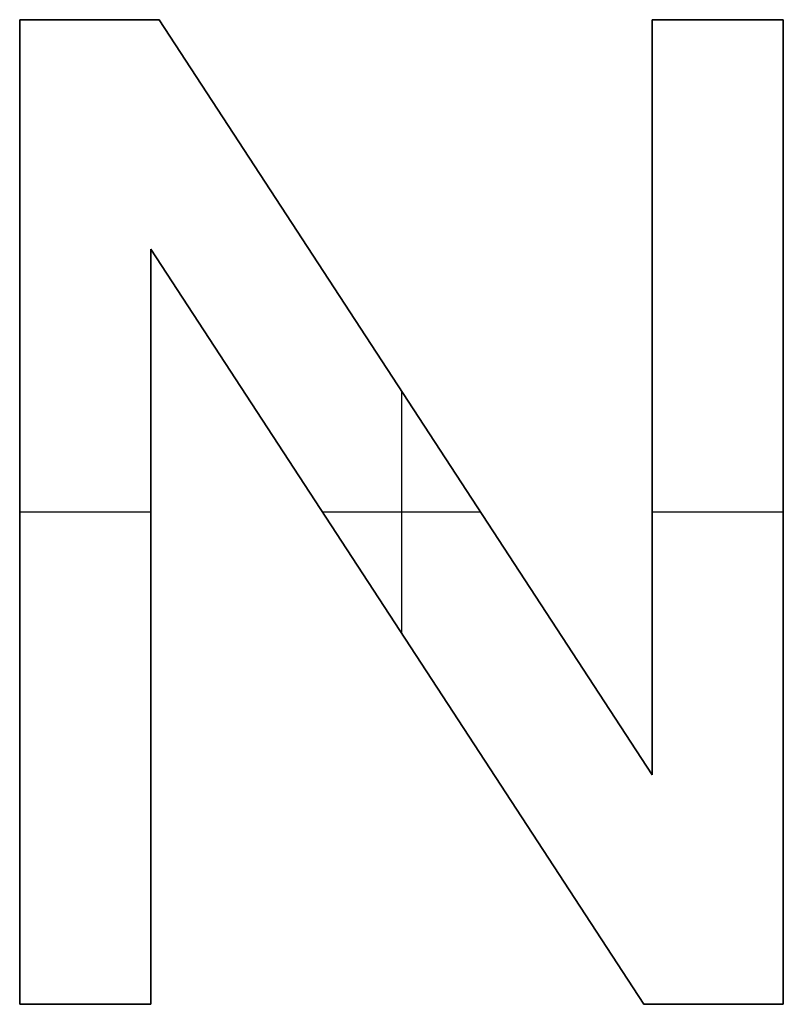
# Model space of a CAD drawing. Header units: millimetres. Extents: x 13281 to 14181, y -10285 to -9647.
# Tile 1 of 7: x 13284 to 13307, y -9677 to -9647. Entities that reach past the tile are written whole.
import ezdxf

# ---------------------------------------------------------------- set-up
doc = ezdxf.new("R2010")
doc.units = ezdxf.units.MM
doc.header["$MEASUREMENT"] = 0
doc.layers.add('Default', color=7, linetype='Continuous', true_color=0xffffff)

msp = doc.modelspace()

# ---------------------------------------------------------------- linework, layer by layer
at = {"layer": 'Default'}
for p, q in [((13284.184, -9676.615), (13284.184, -9646.796)), ((13284.184, -9646.796), (13288.411, -9646.796)), ((13284.184, -9676.615, 1), (13284.184, -9646.796, 1)), ((13284.184, -9646.796, 1), (13284.184, -9646.796)), ((13284.184, -9646.796, 1), (13288.411, -9646.796, 1)), ((13284.184, -9646.796, 0.5), (13284.184, -9676.615, 0.5)), ((13288.411, -9646.796, 0.5), (13284.184, -9646.796, 0.5)), ((13286.298, -9646.796), (13286.298, -9646.796, 1)), ((13288.411, -9646.796), (13303.341, -9669.666)), ((13288.411, -9646.796, 1), (13288.411, -9646.796)), ((13288.411, -9646.796, 1), (13303.341, -9669.666, 1)), ((13303.341, -9669.666, 0.5), (13288.411, -9646.796, 0.5)), ((13303.341, -9646.796), (13307.316, -9646.796)), ((13303.341, -9669.666), (13303.341, -9646.796)), ((13303.341, -9669.666, 1), (13303.341, -9646.796, 1)), ((13303.341, -9646.796, 1), (13303.341, -9646.796)), ((13303.341, -9646.796, 1), (13307.316, -9646.796, 1)), ((13303.341, -9646.796, 0.5), (13303.341, -9669.666, 0.5)), ((13307.316, -9646.796, 0.5), (13303.341, -9646.796, 0.5)), ((13305.329, -9646.796), (13305.329, -9646.796, 1)), ((13307.316, -9646.796), (13307.316, -9676.615)), ((13307.316, -9646.796, 1), (13307.316, -9646.796)), ((13307.316, -9646.796, 1), (13307.316, -9676.615, 1)), ((13307.316, -9676.615, 0.5), (13307.316, -9646.796, 0.5)), ((13288.16, -9653.745), (13288.16, -9676.615)), ((13303.089, -9676.615), (13288.16, -9653.745)), ((13303.089, -9676.615, 1), (13288.16, -9653.745, 1)), ((13288.16, -9653.745, 1), (13288.16, -9653.745)), ((13288.16, -9653.745, 1), (13288.16, -9676.615, 1)), ((13288.16, -9653.745, 0.5), (13303.089, -9676.615, 0.5)), ((13288.16, -9676.615, 0.5), (13288.16, -9653.745, 0.5)), ((13295.75, -9658.038), (13295.75, -9665.373)), ((13295.75, -9658.038, 1), (13295.75, -9665.373, 1)), ((13295.876, -9658.231), (13295.876, -9658.231, 1)), ((13303.341, -9658.231), (13303.341, -9658.231, 1)), ((13284.184, -9661.705), (13288.16, -9661.705)), ((13284.184, -9661.705), (13284.184, -9661.705, 1)), ((13284.184, -9661.705, 1), (13288.16, -9661.705, 1)), ((13293.356, -9661.705), (13298.144, -9661.705)), ((13293.356, -9661.705, 1), (13298.144, -9661.705, 1)), ((13303.341, -9661.705), (13307.316, -9661.705)), ((13303.341, -9661.705, 1), (13307.316, -9661.705, 1)), ((13307.316, -9661.705), (13307.316, -9661.705, 1)), ((13288.16, -9665.18), (13288.16, -9665.18, 1)), ((13295.625, -9665.18), (13295.625, -9665.18, 1)), ((13303.341, -9669.666, 1), (13303.341, -9669.666)), ((13288.16, -9676.615), (13284.184, -9676.615)), ((13284.184, -9676.615), (13284.184, -9676.615, 1)), ((13288.16, -9676.615, 1), (13284.184, -9676.615, 1)), ((13284.184, -9676.615, 0.5), (13288.16, -9676.615, 0.5)), ((13286.172, -9676.615), (13286.172, -9676.615, 1)), ((13288.16, -9676.615, 1), (13288.16, -9676.615)), ((13307.316, -9676.615), (13303.089, -9676.615)), ((13307.316, -9676.615, 1), (13303.089, -9676.615, 1)), ((13303.089, -9676.615, 1), (13303.089, -9676.615)), ((13303.089, -9676.615, 0.5), (13307.316, -9676.615, 0.5)), ((13305.203, -9676.615), (13305.203, -9676.615, 1)), ((13307.316, -9676.615, 1), (13307.316, -9676.615))]:
    msp.add_line(p, q, dxfattribs=at)

doc.saveas('drawing.dxf')
